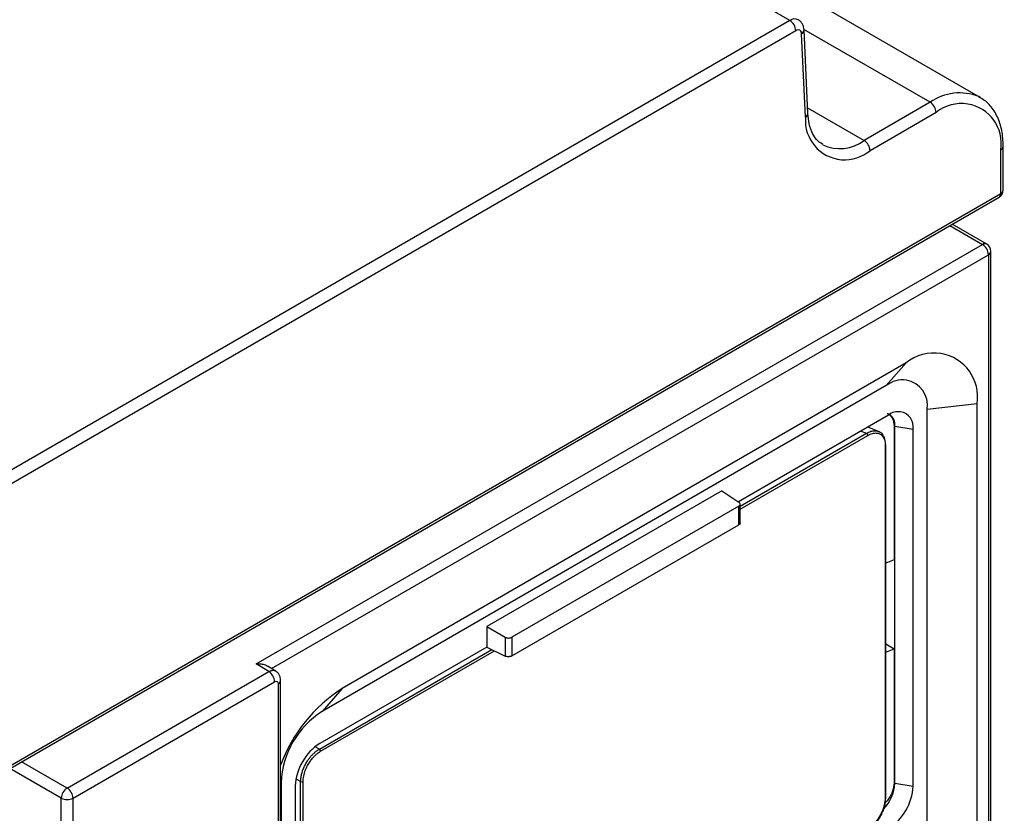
# Model space of a CAD drawing. Header units: inches. Extents: x -257 to -77, y 218 to 441.
# Tile 15 of 16: x -118 to -77, y 356 to 389. Entities that reach past the tile are written whole.
import ezdxf

# ---------------------------------------------------------------- set-up
doc = ezdxf.new("R2010")
doc.units = ezdxf.units.IN
doc.header["$MEASUREMENT"] = 0

# ---------------------------------------------------------------- blocks, each defined once
blk = doc.blocks.new('block 9')
at = {"color": 7, "lineweight": 25}
blk.add_lwpolyline([(-120.393, 356.594), (-76.824, 381.746)], dxfattribs=at)
blk = doc.blocks.new('block 16')
at = {"color": 7, "lineweight": 25}
blk.add_open_spline([(-107.085, 361.399), (-107.088, 361.439), (-107.09, 361.479), (-107.099, 361.518), (-107.108, 361.558), (-107.124, 361.596), (-107.143, 361.632), (-107.163, 361.668), (-107.187, 361.701), (-107.214, 361.729), (-107.242, 361.757), (-107.274, 361.778), (-107.306, 361.8)], degree=3, knots=[0, 0, 0, 0, 1, 1, 1, 2, 2, 2, 3, 3, 3, 4, 4, 4, 4], dxfattribs=at)
blk = doc.blocks.new('block 18')
at = {"color": 7, "lineweight": 25}
blk.add_lwpolyline([(-107.293, 361.792), (-107.632, 361.995)], dxfattribs=at)
blk = doc.blocks.new('block 19')
at = {"color": 7, "lineweight": 25}
blk.add_lwpolyline([(-107.085, 312.987), (-107.085, 361.399)], dxfattribs=at)
blk = doc.blocks.new('block 20')
at = {"color": 7, "lineweight": 25}
blk.add_open_spline([(-85.039, 388.788), (-85.043, 388.83), (-85.048, 388.873), (-85.058, 388.913), (-85.068, 388.957), (-85.086, 388.998), (-85.106, 389.036), (-85.128, 389.076), (-85.154, 389.112), (-85.184, 389.142), (-85.215, 389.173), (-85.25, 389.198), (-85.285, 389.222)], degree=3, knots=[0, 0, 0, 0, 1, 1, 1, 2, 2, 2, 3, 3, 3, 4, 4, 4, 4], dxfattribs=at)
blk = doc.blocks.new('block 22')
at = {"color": 7, "lineweight": 25}
blk.add_lwpolyline([(-84.875, 385.276), (-85.039, 388.79)], dxfattribs=at)
blk = doc.blocks.new('block 23')
at = {"color": 7, "lineweight": 25}
blk.add_open_spline([(-84.244, 383.972), (-84.315, 384.013), (-84.386, 384.054), (-84.449, 384.11), (-84.533, 384.185), (-84.603, 384.287), (-84.665, 384.407), (-84.731, 384.533), (-84.786, 384.679), (-84.82, 384.848), (-84.848, 384.981), (-84.861, 385.128), (-84.875, 385.276)], degree=3, knots=[0, 0, 0, 0, 1, 1, 1, 2, 2, 2, 3, 3, 3, 4, 4, 4, 4], dxfattribs=at)
blk = doc.blocks.new('block 31')
at = {"color": 7, "lineweight": 25}
blk.add_open_spline([(-76.649, 383.885), (-76.652, 384.004), (-76.655, 384.122), (-76.665, 384.237), (-76.684, 384.455), (-76.725, 384.661), (-76.787, 384.852), (-76.849, 385.043), (-76.931, 385.219), (-77.031, 385.379), (-77.129, 385.536), (-77.245, 385.678), (-77.384, 385.785), (-77.481, 385.859), (-77.589, 385.916), (-77.696, 385.974)], degree=3, knots=[0, 0, 0, 0, 1, 1, 1, 2, 2, 2, 3, 3, 3, 4, 4, 4, 5, 5, 5, 5], dxfattribs=at)
blk = doc.blocks.new('block 32')
at = {"color": 7, "lineweight": 25}
blk.add_lwpolyline([(-77.621, 385.951), (-115.239, 407.667)], dxfattribs=at)
blk = doc.blocks.new('block 36')
at = {"color": 7, "lineweight": 25}
blk.add_lwpolyline([(-87.729, 367.997), (-87.729, 368.83)], dxfattribs=at)
blk = doc.blocks.new('block 37')
at = {"color": 7, "lineweight": 25}
blk.add_lwpolyline([(-76.649, 382.049), (-76.649, 383.885)], dxfattribs=at)
blk = doc.blocks.new('block 42')
at = {"color": 7, "lineweight": 25}
blk.add_open_spline([(-76.824, 381.746), (-76.715, 381.808), (-76.649, 381.924), (-76.649, 382.049)], degree=3, dxfattribs=at)
blk = doc.blocks.new('block 50')
at = {"color": 7, "lineweight": 25}
blk.add_open_spline([(-77.168, 379.47), (-77.168, 379.595), (-77.235, 379.71), (-77.343, 379.773)], degree=3, dxfattribs=at)
blk = doc.blocks.new('block 52')
at = {"color": 7, "lineweight": 25}
blk.add_lwpolyline([(-77.168, 327.357), (-77.168, 379.47)], dxfattribs=at)
blk = doc.blocks.new('block 53')
at = {"color": 7, "lineweight": 25}
blk.add_lwpolyline([(-77.343, 379.773), (-78.792, 380.609)], dxfattribs=at)
blk = doc.blocks.new('block 146')
at = {"color": 7, "lineweight": 25}
blk.add_lwpolyline([(-81.903, 371.886), (-82.303, 372.043)], dxfattribs=at)
blk = doc.blocks.new('block 147')
at = {"color": 7, "lineweight": 25}
blk.add_lwpolyline([(-81.595, 356.426), (-81.595, 371.319)], dxfattribs=at)
blk = doc.blocks.new('block 177')
at = {"color": 7, "lineweight": 25}
blk.add_lwpolyline([(-85.388, 388.759), (-161.665, 344.725)], dxfattribs=at)
blk = doc.blocks.new('block 178')
at = {"color": 7, "lineweight": 25}
blk.add_open_spline([(-85.141, 388.631), (-85.134, 388.714), (-85.196, 388.787), (-85.279, 388.793), (-85.318, 388.797), (-85.357, 388.784), (-85.388, 388.759)], degree=3, knots=[0, 0, 0, 0, 1, 1, 1, 2, 2, 2, 2], dxfattribs=at)
blk = doc.blocks.new('block 179')
at = {"color": 7, "lineweight": 25}
blk.add_lwpolyline([(-84.977, 385.117), (-85.141, 388.631)], dxfattribs=at)
blk = doc.blocks.new('block 180')
at = {"color": 7, "lineweight": 25}
blk.add_open_spline([(-84.977, 385.117), (-85.052, 384.203), (-84.371, 383.401), (-83.458, 383.326), (-83.023, 383.291), (-82.593, 383.428), (-82.258, 383.707)], degree=3, knots=[0, 0, 0, 0, 1, 1, 1, 2, 2, 2, 2], dxfattribs=at)
blk = doc.blocks.new('block 181')
at = {"color": 7, "lineweight": 25}
blk.add_lwpolyline([(-79.473, 385.314), (-82.258, 383.707)], dxfattribs=at)
blk = doc.blocks.new('block 182')
at = {"color": 7, "lineweight": 25}
blk.add_open_spline([(-76.751, 383.742), (-76.602, 384.659), (-77.225, 385.522), (-78.141, 385.671), (-78.616, 385.748), (-79.101, 385.618), (-79.473, 385.314)], degree=3, knots=[0, 0, 0, 0, 1, 1, 1, 2, 2, 2, 2], dxfattribs=at)
blk = doc.blocks.new('block 183')
at = {"color": 7, "lineweight": 25}
blk.add_lwpolyline([(-76.751, 381.906), (-76.751, 383.742)], dxfattribs=at)
blk = doc.blocks.new('block 184')
at = {"color": 7, "lineweight": 25}
blk.add_lwpolyline([(-120.32, 356.754), (-76.751, 381.906)], dxfattribs=at)
blk = doc.blocks.new('block 201')
at = {"color": 7, "lineweight": 25}
blk.add_lwpolyline([(-85.635, 389.188), (-161.912, 345.154)], dxfattribs=at)
blk = doc.blocks.new('block 202')
at = {"color": 7, "lineweight": 25}
blk.add_open_spline([(-85.388, 388.759), (-85.396, 388.934), (-85.488, 389.094), (-85.635, 389.188)], degree=3, dxfattribs=at)
blk = doc.blocks.new('block 209')
at = {"color": 7, "lineweight": 25}
blk.add_lwpolyline([(-85.635, 389.188), (-123.253, 410.904)], dxfattribs=at)
blk = doc.blocks.new('block 417')
at = {"color": 7, "lineweight": 25}
blk.add_open_spline([(-116.077, 356.867), (-116.224, 356.773), (-116.316, 356.613), (-116.324, 356.439)], degree=3, dxfattribs=at)
blk = doc.blocks.new('block 418')
at = {"color": 7, "lineweight": 25}
blk.add_open_spline([(-115.829, 356.439), (-115.837, 356.613), (-115.93, 356.773), (-116.077, 356.867)], degree=3, dxfattribs=at)
blk = doc.blocks.new('block 419')
at = {"color": 7, "lineweight": 25}
blk.add_open_spline([(-116.324, 356.439), (-116.169, 356.358), (-115.984, 356.358), (-115.829, 356.439)], degree=3, dxfattribs=at)
blk = doc.blocks.new('block 421')
at = {"color": 7, "lineweight": 25}
blk.add_lwpolyline([(-116.324, 303.565), (-116.324, 356.439)], dxfattribs=at)
blk = doc.blocks.new('block 422')
at = {"color": 7, "lineweight": 25}
blk.add_lwpolyline([(-115.829, 303.568), (-115.829, 356.439)], dxfattribs=at)
blk = doc.blocks.new('block 423')
at = {"color": 7, "lineweight": 25}
blk.add_lwpolyline([(-116.077, 356.867), (-107.583, 361.771)], dxfattribs=at)
blk = doc.blocks.new('block 424')
at = {"color": 7, "lineweight": 25}
blk.add_open_spline([(-107.336, 361.342), (-107.344, 361.517), (-107.436, 361.676), (-107.583, 361.771)], degree=3, dxfattribs=at)
blk = doc.blocks.new('block 425')
at = {"color": 7, "lineweight": 25}
blk.add_lwpolyline([(-115.829, 356.439), (-107.336, 361.342)], dxfattribs=at)
blk = doc.blocks.new('block 440')
at = {"color": 7, "lineweight": 25}
blk.add_open_spline([(-107.336, 361.342), (-107.307, 361.359), (-107.278, 361.368), (-107.248, 361.36), (-107.217, 361.351), (-107.187, 361.323), (-107.187, 361.256)], degree=3, knots=[0, 0, 0, 0, 1, 1, 1, 2, 2, 2, 2], dxfattribs=at)
blk = doc.blocks.new('block 441')
at = {"color": 7, "lineweight": 25}
blk.add_lwpolyline([(-107.187, 361.256), (-107.187, 312.844)], dxfattribs=at)
blk = doc.blocks.new('block 444')
at = {"color": 7, "lineweight": 25}
blk.add_lwpolyline([(-108.118, 362.091), (-77.518, 379.755)], dxfattribs=at)
blk = doc.blocks.new('block 445')
at = {"color": 7, "lineweight": 25}
blk.add_lwpolyline([(-107.583, 361.771), (-108.118, 362.091)], dxfattribs=at)
blk = doc.blocks.new('block 487')
at = {"color": 7, "lineweight": 25}
blk.add_open_spline([(-107.635, 361.99), (-107.661, 362.006), (-107.687, 362.022), (-107.715, 362.035), (-107.769, 362.06), (-107.833, 362.074), (-107.897, 362.082), (-107.97, 362.091), (-108.044, 362.091), (-108.118, 362.091)], degree=3, knots=[0, 0, 0, 0, 1, 1, 1, 2, 2, 2, 3, 3, 3, 3], dxfattribs=at)
blk = doc.blocks.new('block 488')
at = {"color": 7, "lineweight": 25}
blk.add_open_spline([(-77.271, 379.327), (-77.279, 379.501), (-77.371, 379.661), (-77.518, 379.755)], degree=3, dxfattribs=at)
blk = doc.blocks.new('block 493')
at = {"color": 7, "lineweight": 25}
blk.add_lwpolyline([(-77.271, 379.327), (-77.271, 327.296)], dxfattribs=at)
blk = doc.blocks.new('block 496')
at = {"color": 7, "lineweight": 25}
blk.add_lwpolyline([(-77.751, 330.465), (-77.751, 373.048)], dxfattribs=at)
blk = doc.blocks.new('block 497')
at = {"color": 7, "lineweight": 25}
blk.add_open_spline([(-77.751, 373.048), (-77.588, 374.053), (-78.27, 375), (-79.275, 375.163), (-79.796, 375.247), (-80.327, 375.105), (-80.736, 374.772)], degree=3, knots=[0, 0, 0, 0, 1, 1, 1, 2, 2, 2, 2], dxfattribs=at)
blk = doc.blocks.new('block 498')
at = {"color": 7, "lineweight": 25}
blk.add_lwpolyline([(-80.736, 374.772), (-104.495, 361.056)], dxfattribs=at)
blk = doc.blocks.new('block 499')
at = {"color": 7, "lineweight": 25}
blk.add_open_spline([(-104.494, 361.056), (-105.687, 360.291), (-106.597, 359.157), (-107.085, 357.827)], degree=3, dxfattribs=at)
blk = doc.blocks.new('block 525')
at = {"color": 7, "lineweight": 25}
blk.add_lwpolyline([(-104.495, 361.056), (-105.336, 360.096)], dxfattribs=at)
blk = doc.blocks.new('block 526')
at = {"color": 7, "lineweight": 25}
blk.add_open_spline([(-105.336, 360.096), (-106.367, 359.436), (-107.013, 358.317), (-107.068, 357.095)], degree=3, dxfattribs=at)
blk = doc.blocks.new('block 536')
at = {"color": 7, "lineweight": 25}
blk.add_lwpolyline([(-107.068, 357.095), (-107.068, 314.512)], dxfattribs=at)
blk = doc.blocks.new('block 537')
at = {"color": 7, "lineweight": 25}
blk.add_lwpolyline([(-80.736, 374.772), (-81.577, 373.811)], dxfattribs=at)
blk = doc.blocks.new('block 538')
at = {"color": 7, "lineweight": 25}
blk.add_lwpolyline([(-81.577, 373.811), (-105.336, 360.096)], dxfattribs=at)
blk = doc.blocks.new('block 539')
at = {"color": 7, "lineweight": 25}
blk.add_open_spline([(-105.435, 358.743), (-106.048, 358.351), (-106.433, 357.684), (-106.466, 356.957)], degree=3, dxfattribs=at)
blk = doc.blocks.new('block 540')
at = {"color": 7, "lineweight": 25}
blk.add_lwpolyline([(-106.466, 356.957), (-106.466, 341.924)], dxfattribs=at)
blk = doc.blocks.new('block 543')
at = {"color": 7, "lineweight": 25}
blk.add_open_spline([(-81.478, 355.159), (-80.864, 355.551), (-80.48, 356.217), (-80.447, 356.945)], degree=3, dxfattribs=at)
blk = doc.blocks.new('block 544')
at = {"color": 7, "lineweight": 25}
blk.add_lwpolyline([(-80.447, 356.945), (-80.447, 371.978)], dxfattribs=at)
blk = doc.blocks.new('block 545')
at = {"color": 7, "lineweight": 25}
blk.add_open_spline([(-80.447, 371.978), (-80.39, 372.325), (-80.626, 372.652), (-80.973, 372.708), (-81.153, 372.738), (-81.337, 372.688), (-81.478, 372.573)], degree=3, knots=[0, 0, 0, 0, 1, 1, 1, 2, 2, 2, 2], dxfattribs=at)
blk = doc.blocks.new('block 546')
at = {"color": 7, "lineweight": 25}
blk.add_lwpolyline([(-81.478, 372.573), (-87.803, 368.921)], dxfattribs=at)
blk = doc.blocks.new('block 547')
at = {"color": 7, "lineweight": 25}
blk.add_lwpolyline([(-88.507, 369.382), (-98.406, 363.667)], dxfattribs=at)
blk = doc.blocks.new('block 548')
at = {"color": 7, "lineweight": 25}
blk.add_lwpolyline([(-98.406, 363.667), (-98.406, 362.805)], dxfattribs=at)
blk = doc.blocks.new('block 549')
at = {"color": 7, "lineweight": 25}
blk.add_lwpolyline([(-98.405, 362.801), (-105.435, 358.743)], dxfattribs=at)
blk = doc.blocks.new('block 569')
at = {"color": 7, "lineweight": 25}
blk.add_open_spline([(-79.845, 372.811), (-79.75, 373.394), (-80.146, 373.944), (-80.729, 374.038), (-81.031, 374.087), (-81.34, 374.005), (-81.577, 373.811)], degree=3, knots=[0, 0, 0, 0, 1, 1, 1, 2, 2, 2, 2], dxfattribs=at)
blk = doc.blocks.new('block 571')
at = {"color": 7, "lineweight": 25}
blk.add_lwpolyline([(-79.845, 351.584), (-79.845, 372.811)], dxfattribs=at)
blk = doc.blocks.new('block 695')
at = {"color": 7, "lineweight": 25}
blk.add_open_spline([(-82.258, 383.707), (-82.266, 383.881), (-82.359, 384.041), (-82.506, 384.135)], degree=3, dxfattribs=at)
blk = doc.blocks.new('block 712')
at = {"color": 7, "lineweight": 25}
blk.add_open_spline([(-87.79, 368.731), (-87.781, 368.737), (-87.772, 368.743), (-87.764, 368.75), (-87.756, 368.756), (-87.75, 368.763), (-87.745, 368.77), (-87.74, 368.777), (-87.736, 368.785), (-87.733, 368.792), (-87.731, 368.8), (-87.729, 368.808), (-87.729, 368.817), (-87.728, 368.833), (-87.732, 368.849), (-87.742, 368.864), (-87.752, 368.879), (-87.769, 368.892), (-87.785, 368.905)], degree=3, knots=[0, 0, 0, 0, 1, 1, 1, 2, 2, 2, 3, 3, 3, 4, 4, 4, 5, 5, 5, 6, 6, 6, 6], dxfattribs=at)
blk = doc.blocks.new('block 713')
at = {"color": 7, "lineweight": 25}
blk.add_lwpolyline([(-87.79, 368.731), (-97.341, 363.218)], dxfattribs=at)
blk = doc.blocks.new('block 714')
at = {"color": 7, "lineweight": 25}
blk.add_open_spline([(-97.632, 363.221), (-97.622, 363.215), (-97.612, 363.21), (-97.6, 363.205), (-97.589, 363.201), (-97.577, 363.197), (-97.565, 363.194), (-97.553, 363.191), (-97.54, 363.188), (-97.527, 363.187), (-97.513, 363.185), (-97.499, 363.184), (-97.486, 363.184), (-97.459, 363.184), (-97.431, 363.186), (-97.407, 363.192), (-97.383, 363.198), (-97.362, 363.208), (-97.341, 363.218)], degree=3, knots=[0, 0, 0, 0, 1, 1, 1, 2, 2, 2, 3, 3, 3, 4, 4, 4, 5, 5, 5, 6, 6, 6, 6], dxfattribs=at)
blk = doc.blocks.new('block 715')
at = {"color": 7, "lineweight": 25}
blk.add_lwpolyline([(-98.406, 363.667), (-97.632, 363.221)], dxfattribs=at)
blk = doc.blocks.new('block 716')
at = {"color": 7, "lineweight": 25}
blk.add_lwpolyline([(-88.507, 369.382), (-87.785, 368.905)], dxfattribs=at)
blk = doc.blocks.new('block 718')
at = {"color": 7, "lineweight": 25}
blk.add_open_spline([(-97.341, 362.432), (-97.351, 362.427), (-97.361, 362.422), (-97.372, 362.417), (-97.383, 362.413), (-97.395, 362.409), (-97.407, 362.406), (-97.419, 362.403), (-97.432, 362.4), (-97.445, 362.399), (-97.458, 362.397), (-97.472, 362.396), (-97.486, 362.395), (-97.513, 362.394), (-97.54, 362.396), (-97.565, 362.401), (-97.589, 362.406), (-97.611, 362.415), (-97.632, 362.424)], degree=3, knots=[0, 0, 0, 0, 1, 1, 1, 2, 2, 2, 3, 3, 3, 4, 4, 4, 5, 5, 5, 6, 6, 6, 6], dxfattribs=at)
blk = doc.blocks.new('block 719')
at = {"color": 7, "lineweight": 25}
blk.add_lwpolyline([(-97.632, 363.221), (-97.632, 362.424)], dxfattribs=at)
blk = doc.blocks.new('block 720')
at = {"color": 7, "lineweight": 25}
blk.add_lwpolyline([(-97.341, 363.218), (-97.341, 362.432)], dxfattribs=at)
blk = doc.blocks.new('block 721')
at = {"color": 7, "lineweight": 25}
blk.add_lwpolyline([(-98.406, 362.805), (-97.632, 362.424)], dxfattribs=at)
blk = doc.blocks.new('block 722')
at = {"color": 7, "lineweight": 25}
blk.add_lwpolyline([(-87.79, 367.946), (-87.79, 368.731)], dxfattribs=at)
blk = doc.blocks.new('block 723')
at = {"color": 7, "lineweight": 25}
blk.add_lwpolyline([(-97.341, 362.432), (-87.79, 367.946)], dxfattribs=at)
blk = doc.blocks.new('block 750')
at = {"color": 7, "lineweight": 25}
blk.add_lwpolyline([(-79.721, 385.743), (-82.506, 384.135)], dxfattribs=at)
blk = doc.blocks.new('block 751')
at = {"color": 7, "lineweight": 25}
blk.add_open_spline([(-79.473, 385.314), (-79.481, 385.489), (-79.574, 385.649), (-79.721, 385.743)], degree=3, dxfattribs=at)
blk = doc.blocks.new('block 779')
at = {"color": 7, "lineweight": 25}
blk.add_lwpolyline([(-77.621, 385.951), (-77.68, 385.983)], dxfattribs=at)
blk = doc.blocks.new('block 819')
at = {"color": 7, "lineweight": 25}
blk.add_open_spline([(-87.729, 368.03), (-87.729, 368.029), (-87.729, 368.028), (-87.729, 368.028), (-87.725, 368.013), (-87.733, 367.997), (-87.745, 367.984), (-87.757, 367.97), (-87.774, 367.958), (-87.79, 367.946)], degree=3, knots=[0, 0, 0, 0, 1, 1, 1, 2, 2, 2, 3, 3, 3, 3], dxfattribs=at)
blk = doc.blocks.new('block 845')
at = {"color": 7, "lineweight": 25}
blk.add_lwpolyline([(-77.751, 373.048), (-79.845, 372.811)], dxfattribs=at)
blk = doc.blocks.new('block 869')
at = {"color": 7, "lineweight": 25}
blk.add_open_spline([(-81.214, 372.105), (-81.19, 372.298), (-81.276, 372.488), (-81.437, 372.596)], degree=3, dxfattribs=at)
blk = doc.blocks.new('block 870')
at = {"color": 7, "lineweight": 25}
blk.add_lwpolyline([(-81.214, 372.105), (-80.447, 371.978)], dxfattribs=at)
blk = doc.blocks.new('block 871')
at = {"color": 7, "lineweight": 25}
blk.add_open_spline([(-81.535, 372.639), (-81.526, 372.637), (-81.517, 372.635), (-81.509, 372.632), (-81.46, 372.615), (-81.425, 372.578), (-81.393, 372.54), (-81.361, 372.503), (-81.331, 372.465), (-81.31, 372.42), (-81.269, 372.335), (-81.257, 372.228), (-81.245, 372.121)], degree=3, knots=[0, 0, 0, 0, 1, 1, 1, 2, 2, 2, 3, 3, 3, 4, 4, 4, 4], dxfattribs=at)
blk = doc.blocks.new('block 872')
at = {"color": 7, "lineweight": 25}
blk.add_lwpolyline([(-81.245, 372.121), (-81.245, 366.479)], dxfattribs=at)
blk = doc.blocks.new('block 873')
at = {"color": 7, "lineweight": 25}
blk.add_lwpolyline([(-81.245, 366.479), (-81.595, 366.335)], dxfattribs=at)
blk = doc.blocks.new('block 896')
at = {"color": 7, "lineweight": 25}
blk.add_lwpolyline([(-81.214, 372.105), (-81.245, 372.121)], dxfattribs=at)
blk = doc.blocks.new('block 917')
at = {"color": 7, "lineweight": 25}
blk.add_lwpolyline([(-81.214, 357.073), (-81.214, 372.105)], dxfattribs=at)
blk = doc.blocks.new('block 918')
at = {"color": 7, "lineweight": 25}
blk.add_lwpolyline([(-81.214, 357.073), (-80.447, 356.945)], dxfattribs=at)
blk = doc.blocks.new('block 919')
at = {"color": 7, "lineweight": 25}
blk.add_lwpolyline([(-81.245, 357.088), (-81.214, 357.073)], dxfattribs=at)
blk = doc.blocks.new('block 920')
at = {"color": 7, "lineweight": 25}
blk.add_lwpolyline([(-81.245, 362.731), (-81.245, 357.088)], dxfattribs=at)
blk = doc.blocks.new('block 921')
at = {"color": 7, "lineweight": 25}
blk.add_lwpolyline([(-81.595, 362.933), (-81.245, 362.731)], dxfattribs=at)
blk = doc.blocks.new('block 952')
at = {"color": 7, "lineweight": 25}
blk.add_lwpolyline([(-81.595, 362.594), (-81.245, 362.731)], dxfattribs=at)
blk = doc.blocks.new('block 953')
at = {"color": 7, "lineweight": 25}
blk.add_open_spline([(-81.245, 357.088), (-81.257, 356.972), (-81.269, 356.856), (-81.31, 356.738), (-81.331, 356.675), (-81.36, 356.613), (-81.392, 356.551), (-81.426, 356.487), (-81.464, 356.424), (-81.509, 356.367), (-81.55, 356.313), (-81.598, 356.265), (-81.647, 356.216)], degree=3, knots=[0, 0, 0, 0, 1, 1, 1, 2, 2, 2, 3, 3, 3, 4, 4, 4, 4], dxfattribs=at)
blk = doc.blocks.new('block 1057')
at = {"color": 7, "lineweight": 25}
blk.add_open_spline([(-81.693, 355.982), (-81.404, 356.274), (-81.234, 356.662), (-81.214, 357.073)], degree=3, dxfattribs=at)
blk = doc.blocks.new('block 1272')
at = {"color": 7, "lineweight": 25}
blk.add_open_spline([(-106.242, 357.136), (-106.241, 357.161), (-106.241, 357.185), (-106.24, 357.211), (-106.238, 357.236), (-106.236, 357.262), (-106.232, 357.288), (-106.229, 357.313), (-106.225, 357.339), (-106.22, 357.366), (-106.215, 357.392), (-106.21, 357.418), (-106.204, 357.444), (-106.197, 357.47), (-106.19, 357.497), (-106.182, 357.523), (-106.175, 357.549), (-106.166, 357.575), (-106.157, 357.601), (-106.148, 357.627), (-106.138, 357.653), (-106.128, 357.679), (-106.117, 357.705), (-106.107, 357.73), (-106.095, 357.756), (-106.083, 357.781), (-106.071, 357.806), (-106.058, 357.831), (-106.046, 357.855), (-106.033, 357.879), (-106.019, 357.903), (-106.006, 357.927), (-105.991, 357.951), (-105.977, 357.974), (-105.963, 357.997), (-105.948, 358.019), (-105.932, 358.042), (-105.906, 358.08), (-105.879, 358.116), (-105.851, 358.152), (-105.822, 358.188), (-105.792, 358.222), (-105.761, 358.255), (-105.729, 358.288), (-105.697, 358.32), (-105.663, 358.349), (-105.63, 358.38), (-105.595, 358.408), (-105.56, 358.433), (-105.525, 358.458), (-105.489, 358.48), (-105.453, 358.502)], degree=3, knots=[0, 0, 0, 0, 1, 1, 1, 2, 2, 2, 3, 3, 3, 4, 4, 4, 5, 5, 5, 6, 6, 6, 7, 7, 7, 8, 8, 8, 9, 9, 9, 10, 10, 10, 11, 11, 11, 12, 12, 12, 13, 13, 13, 14, 14, 14, 15, 15, 15, 16, 16, 16, 17, 17, 17, 17], dxfattribs=at)
blk = doc.blocks.new('block 1273')
at = {"color": 7, "lineweight": 25}
blk.add_open_spline([(-105.399, 358.414), (-105.4, 358.451), (-105.421, 358.484), (-105.453, 358.502)], degree=3, dxfattribs=at)
blk = doc.blocks.new('block 1274')
at = {"color": 7, "lineweight": 25}
blk.add_open_spline([(-106.139, 357.133), (-106.139, 357.212), (-106.13, 357.291), (-106.113, 357.37), (-106.097, 357.45), (-106.073, 357.529), (-106.045, 357.604), (-106.017, 357.679), (-105.984, 357.749), (-105.95, 357.812), (-105.917, 357.875), (-105.882, 357.931), (-105.847, 357.982), (-105.812, 358.032), (-105.778, 358.077), (-105.743, 358.118), (-105.708, 358.159), (-105.675, 358.195), (-105.64, 358.229), (-105.604, 358.264), (-105.568, 358.296), (-105.528, 358.327), (-105.488, 358.358), (-105.445, 358.388), (-105.399, 358.414)], degree=3, knots=[0, 0, 0, 0, 1, 1, 1, 2, 2, 2, 3, 3, 3, 4, 4, 4, 5, 5, 5, 6, 6, 6, 7, 7, 7, 8, 8, 8, 8], dxfattribs=at)
blk = doc.blocks.new('block 1275')
at = {"color": 7, "lineweight": 25}
blk.add_open_spline([(-106.242, 357.136), (-106.21, 357.117), (-106.171, 357.116), (-106.139, 357.133)], degree=3, dxfattribs=at)
blk = doc.blocks.new('block 1276')
at = {"color": 7, "lineweight": 25}
blk.add_open_spline([(-81.616, 356.397), (-81.616, 356.319), (-81.624, 356.24), (-81.641, 356.16), (-81.657, 356.081), (-81.681, 356.001), (-81.709, 355.927), (-81.737, 355.852), (-81.77, 355.782), (-81.804, 355.719), (-81.837, 355.656), (-81.872, 355.6), (-81.907, 355.549), (-81.942, 355.498), (-81.977, 355.453), (-82.011, 355.412), (-82.046, 355.372), (-82.08, 355.335), (-82.115, 355.301), (-82.15, 355.267), (-82.186, 355.235), (-82.226, 355.204), (-82.266, 355.173), (-82.309, 355.143), (-82.355, 355.116)], degree=3, knots=[0, 0, 0, 0, 1, 1, 1, 2, 2, 2, 3, 3, 3, 4, 4, 4, 5, 5, 5, 6, 6, 6, 7, 7, 7, 8, 8, 8, 8], dxfattribs=at)
blk = doc.blocks.new('block 1279')
at = {"color": 7, "lineweight": 25}
blk.add_lwpolyline([(-106.139, 342.24), (-106.139, 357.133)], dxfattribs=at)
blk = doc.blocks.new('block 1280')
at = {"color": 7, "lineweight": 25}
blk.add_open_spline([(-82.355, 371.717), (-82.286, 371.757), (-82.222, 371.784), (-82.161, 371.8), (-82.1, 371.816), (-82.043, 371.821), (-81.993, 371.817), (-81.942, 371.814), (-81.898, 371.802), (-81.86, 371.784), (-81.823, 371.767), (-81.792, 371.745), (-81.765, 371.72), (-81.739, 371.695), (-81.717, 371.667), (-81.699, 371.638), (-81.681, 371.608), (-81.667, 371.577), (-81.655, 371.544), (-81.643, 371.51), (-81.634, 371.474), (-81.627, 371.432), (-81.62, 371.39), (-81.616, 371.343), (-81.616, 371.29)], degree=3, knots=[0, 0, 0, 0, 1, 1, 1, 2, 2, 2, 3, 3, 3, 4, 4, 4, 5, 5, 5, 6, 6, 6, 7, 7, 7, 8, 8, 8, 8], dxfattribs=at)
blk = doc.blocks.new('block 1281')
at = {"color": 7, "lineweight": 25}
blk.add_lwpolyline([(-81.616, 371.29), (-81.616, 356.397)], dxfattribs=at)
blk = doc.blocks.new('block 1282')
at = {"color": 7, "lineweight": 25}
blk.add_lwpolyline([(-106.242, 342.243), (-106.242, 357.136)], dxfattribs=at)
blk = doc.blocks.new('block 1284')
at = {"color": 7, "lineweight": 25}
blk.add_open_spline([(-82.355, 371.717), (-82.357, 371.754), (-82.377, 371.787), (-82.409, 371.805)], degree=3, dxfattribs=at)
blk = doc.blocks.new('block 1289')
at = {"color": 7, "lineweight": 25}
blk.add_open_spline([(-81.904, 371.886), (-81.903, 371.886), (-81.902, 371.886), (-81.902, 371.886), (-81.853, 371.876), (-81.816, 371.844), (-81.781, 371.809), (-81.733, 371.758), (-81.69, 371.699), (-81.664, 371.623), (-81.637, 371.544), (-81.629, 371.447), (-81.62, 371.35)], degree=3, knots=[0, 0, 0, 0, 1, 1, 1, 2, 2, 2, 3, 3, 3, 4, 4, 4, 4], dxfattribs=at)
blk = doc.blocks.new('block 1290')
at = {"color": 7, "lineweight": 25}
blk.add_open_spline([(-81.595, 371.319), (-81.596, 371.333), (-81.606, 371.345), (-81.62, 371.35)], degree=3, dxfattribs=at)
blk = doc.blocks.new('block 1291')
at = {"color": 7, "lineweight": 25}
blk.add_open_spline([(-81.616, 356.397), (-81.604, 356.403), (-81.596, 356.413), (-81.595, 356.426)], degree=3, dxfattribs=at)
blk = doc.blocks.new('block 1292')
at = {"color": 7, "lineweight": 25}
blk.add_open_spline([(-81.62, 356.457), (-81.621, 356.432), (-81.621, 356.408), (-81.623, 356.382), (-81.625, 356.357), (-81.627, 356.332), (-81.631, 356.306), (-81.634, 356.28), (-81.638, 356.255), (-81.643, 356.228), (-81.648, 356.203), (-81.654, 356.176), (-81.661, 356.15), (-81.667, 356.124), (-81.674, 356.098), (-81.682, 356.071), (-81.69, 356.045), (-81.699, 356.019), (-81.708, 355.993), (-81.717, 355.967), (-81.727, 355.941), (-81.737, 355.916), (-81.748, 355.89), (-81.759, 355.865), (-81.771, 355.839), (-81.782, 355.814), (-81.794, 355.789), (-81.807, 355.764), (-81.819, 355.74), (-81.833, 355.715), (-81.846, 355.691), (-81.86, 355.668), (-81.874, 355.644), (-81.888, 355.621), (-81.903, 355.598), (-81.917, 355.575), (-81.933, 355.553), (-81.959, 355.515), (-81.986, 355.478), (-82.014, 355.443), (-82.043, 355.407), (-82.073, 355.372), (-82.104, 355.34), (-82.135, 355.306), (-82.168, 355.274), (-82.2, 355.245), (-82.234, 355.214), (-82.268, 355.186), (-82.303, 355.161), (-82.338, 355.135), (-82.373, 355.113), (-82.409, 355.09)], degree=3, knots=[0, 0, 0, 0, 1, 1, 1, 2, 2, 2, 3, 3, 3, 4, 4, 4, 5, 5, 5, 6, 6, 6, 7, 7, 7, 8, 8, 8, 9, 9, 9, 10, 10, 10, 11, 11, 11, 12, 12, 12, 13, 13, 13, 14, 14, 14, 15, 15, 15, 16, 16, 16, 17, 17, 17, 17], dxfattribs=at)
blk = doc.blocks.new('block 1312')
at = {"color": 253, "lineweight": 25}
blk.add_open_spline([(-76.824, 381.746), (-76.771, 381.781), (-76.743, 381.843), (-76.751, 381.906)], degree=3, dxfattribs=at)
blk = doc.blocks.new('block 1320')
at = {"color": 253, "lineweight": 25}
blk.add_lwpolyline([(-116.324, 356.439), (-118.493, 357.691)], dxfattribs=at)
blk = doc.blocks.new('block 1321')
at = {"color": 253, "lineweight": 25}
blk.add_lwpolyline([(-116.077, 356.867), (-117.998, 357.976)], dxfattribs=at)
blk = doc.blocks.new('block 1322')
at = {"color": 253, "lineweight": 25}
blk.add_lwpolyline([(-78.895, 380.55), (-77.518, 379.755)], dxfattribs=at)
blk = doc.blocks.new('block 1325')
at = {"color": 253, "lineweight": 25}
blk.add_open_spline([(-107.583, 361.771), (-107.551, 361.787), (-107.518, 361.802), (-107.487, 361.812), (-107.457, 361.821), (-107.428, 361.824), (-107.401, 361.824), (-107.374, 361.823), (-107.35, 361.82), (-107.328, 361.81), (-107.317, 361.805), (-107.306, 361.798), (-107.296, 361.791)], degree=3, knots=[0, 0, 0, 0, 1, 1, 1, 2, 2, 2, 3, 3, 3, 4, 4, 4, 4], dxfattribs=at)
blk = doc.blocks.new('block 1326')
at = {"color": 253, "lineweight": 25}
blk.add_open_spline([(-107.187, 361.256), (-107.13, 361.282), (-107.09, 361.336), (-107.085, 361.399)], degree=3, dxfattribs=at)
blk = doc.blocks.new('block 1328')
at = {"color": 253, "lineweight": 25}
blk.add_lwpolyline([(-107.466, 361.896), (-77.271, 379.327)], dxfattribs=at)
blk = doc.blocks.new('block 1337')
at = {"color": 253, "lineweight": 25}
blk.add_open_spline([(-85.285, 389.222), (-85.4, 389.275), (-85.534, 389.262), (-85.635, 389.188)], degree=3, dxfattribs=at)
blk = doc.blocks.new('block 1338')
at = {"color": 253, "lineweight": 25}
blk.add_open_spline([(-85.141, 388.631), (-85.08, 388.66), (-85.041, 388.72), (-85.039, 388.788)], degree=3, dxfattribs=at)
blk = doc.blocks.new('block 1339')
at = {"color": 253, "lineweight": 25}
blk.add_open_spline([(-84.977, 385.117), (-84.916, 385.146), (-84.876, 385.208), (-84.875, 385.276)], degree=3, dxfattribs=at)
blk = doc.blocks.new('block 1340')
at = {"color": 253, "lineweight": 25}
blk.add_open_spline([(-84.248, 383.958), (-83.68, 383.688), (-83.008, 383.757), (-82.506, 384.135)], degree=3, dxfattribs=at)
blk = doc.blocks.new('block 1342')
at = {"color": 253, "lineweight": 25}
blk.add_lwpolyline([(-84.886, 385.509), (-82.506, 384.135)], dxfattribs=at)
blk = doc.blocks.new('block 1353')
at = {"color": 253, "lineweight": 25}
blk.add_lwpolyline([(-79.721, 385.743), (-85.043, 388.815)], dxfattribs=at)
blk = doc.blocks.new('block 1360')
at = {"color": 253, "lineweight": 25}
blk.add_open_spline([(-77.68, 385.983), (-78.357, 386.257), (-79.126, 386.166), (-79.721, 385.743)], degree=3, dxfattribs=at)
blk = doc.blocks.new('block 1361')
at = {"color": 253, "lineweight": 25}
blk.add_open_spline([(-76.751, 383.742), (-76.693, 383.767), (-76.653, 383.822), (-76.649, 383.885)], degree=3, dxfattribs=at)
blk = doc.blocks.new('block 1366')
at = {"color": 253, "lineweight": 25}
blk.add_open_spline([(-76.751, 381.906), (-76.694, 381.932), (-76.655, 381.986), (-76.649, 382.049)], degree=3, dxfattribs=at)
blk = doc.blocks.new('block 1376')
at = {"color": 253, "lineweight": 25}
blk.add_open_spline([(-77.343, 379.773), (-77.401, 379.799), (-77.467, 379.792), (-77.518, 379.755)], degree=3, dxfattribs=at)
blk = doc.blocks.new('block 1377')
at = {"color": 253, "lineweight": 25}
blk.add_open_spline([(-77.271, 379.327), (-77.214, 379.353), (-77.174, 379.407), (-77.168, 379.47)], degree=3, dxfattribs=at)
blk = doc.blocks.new('block 1472')
at = {"color": 253, "lineweight": 25}
blk.add_lwpolyline([(-105.453, 358.502), (-105.633, 358.607)], dxfattribs=at)
blk = doc.blocks.new('block 1473')
at = {"color": 253, "lineweight": 25}
blk.add_lwpolyline([(-106.242, 357.136), (-106.438, 357.249)], dxfattribs=at)
blk = doc.blocks.new('block 1474')
at = {"color": 253, "lineweight": 25}
blk.add_lwpolyline([(-105.399, 358.414), (-98.075, 362.642)], dxfattribs=at)
blk = doc.blocks.new('block 1475')
at = {"color": 253, "lineweight": 25}
blk.add_lwpolyline([(-87.729, 368.615), (-82.355, 371.717)], dxfattribs=at)
blk = doc.blocks.new('block 1476')
at = {"color": 253, "lineweight": 25}
blk.add_lwpolyline([(-105.453, 358.502), (-98.187, 362.697)], dxfattribs=at)
blk = doc.blocks.new('block 1477')
at = {"color": 253, "lineweight": 25}
blk.add_lwpolyline([(-87.729, 368.734), (-82.409, 371.805)], dxfattribs=at)
blk = doc.blocks.new('block 1479')
at = {"color": 253, "lineweight": 25}
blk.add_lwpolyline([(-82.647, 371.898), (-82.409, 371.805)], dxfattribs=at)
blk = doc.blocks.new('block 1482')
at = {"color": 253, "lineweight": 25}
blk.add_open_spline([(-82.409, 371.805), (-82.346, 371.837), (-82.284, 371.868), (-82.222, 371.888), (-82.163, 371.908), (-82.104, 371.916), (-82.051, 371.914), (-81.999, 371.911), (-81.951, 371.899), (-81.904, 371.886)], degree=3, knots=[0, 0, 0, 0, 1, 1, 1, 2, 2, 2, 3, 3, 3, 3], dxfattribs=at)
blk = doc.blocks.new('block 1483')
at = {"color": 253, "lineweight": 25}
blk.add_open_spline([(-81.616, 371.29), (-81.604, 371.295), (-81.596, 371.306), (-81.595, 371.319)], degree=3, dxfattribs=at)

msp = doc.modelspace()

# ---------------------------------------------------------------- block references
for name in ['block 209', 'block 32', 'block 201', 'block 1337', 'block 202', 'block 20', 'block 177', 'block 178', 'block 1338', 'block 179', 'block 1353', 'block 22', 'block 1360', 'block 750', 'block 751', 'block 182', 'block 31', 'block 779', 'block 1342', 'block 181', 'block 180', 'block 1339', 'block 23', 'block 1340', 'block 695', 'block 1361', 'block 183', 'block 37', 'block 42', 'block 1366', 'block 9', 'block 184', 'block 1312', 'block 1322', 'block 53', 'block 444', 'block 1376', 'block 488', 'block 50', 'block 1328', 'block 1377', 'block 493', 'block 52', 'block 497', 'block 498', 'block 537', 'block 538', 'block 569', 'block 845', 'block 496', 'block 546', 'block 871', 'block 545', 'block 869', 'block 571', 'block 146', 'block 872', 'block 896', 'block 870', 'block 917', 'block 1477', 'block 1475', 'block 1479', 'block 1482', 'block 1284', 'block 1280', 'block 1289', 'block 544', 'block 1290', 'block 1483', 'block 1281', 'block 147', 'block 547', 'block 716', 'block 713', 'block 712', 'block 722', 'block 36', 'block 723', 'block 819', 'block 873', 'block 548', 'block 715', 'block 714', 'block 719', 'block 720', 'block 921', 'block 1476', 'block 549', 'block 1474', 'block 721', 'block 952', 'block 920', 'block 445', 'block 487', 'block 718', 'block 423', 'block 18', 'block 1325', 'block 424', 'block 16', 'block 425', 'block 440', 'block 1326', 'block 441', 'block 19', 'block 499', 'block 525', 'block 526', 'block 539', 'block 1272', 'block 1274', 'block 1472', 'block 1273', 'block 1321', 'block 1320', 'block 536', 'block 1473', 'block 1275', 'block 1282', 'block 1279', 'block 953', 'block 919', 'block 417', 'block 418', 'block 540', 'block 1057', 'block 543', 'block 918', 'block 419', 'block 421', 'block 422', 'block 1292', 'block 1276', 'block 1291']:
    msp.add_blockref(name, (0, 0))

doc.saveas('drawing.dxf')
